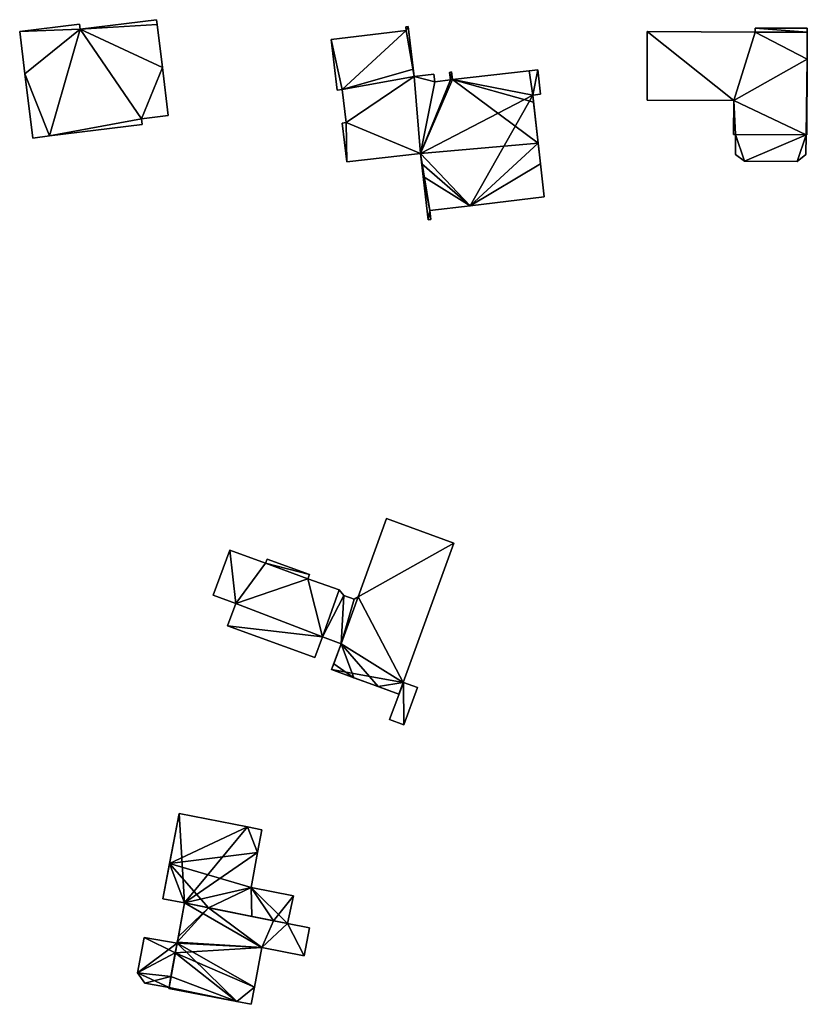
# Model space of a CAD drawing. Header units: inches. Extents: x 2560404 to 2560853, y 1205409 to 1205682.
# Tile 1 of 15: x 2560457 to 2560545, y 1205409 to 1205520. Entities that reach past the tile are written whole.
import ezdxf

# ---------------------------------------------------------------- set-up
doc = ezdxf.new("R2010")
doc.units = ezdxf.units.IN
doc.header["$MEASUREMENT"] = 0
doc.layers.add('bati3d_lod1_hmax_bat', color=10, linetype='Continuous')
doc.layers.add('bati3d_lod1_hmax_pt_bat', color=10, linetype='Continuous')

msp = doc.modelspace()

# ---------------------------------------------------------------- meshes
at = {"layer": 'bati3d_lod1_hmax_bat', "color": 22, "true_color": 0xdb4436}
mesh = msp.add_polyface(dxfattribs=at)
corners = [(2560463.35, 1205519.29, 622.13), (2560471.97, 1205520.34, 622.13), (2560472.03, 1205519.8, 622.13), (2560456.56, 1205519, 622.13), (2560463.29, 1205519.83, 622.13), (2560472.62, 1205514.97, 622.13), (2560473.28, 1205509.54, 622.13), (2560470.27, 1205509.17, 622.13), (2560457.15, 1205514.25, 622.13), (2560459.91, 1205507.24, 622.13), (2560470.35, 1205508.53, 622.13), (2560458.03, 1205507.01, 622.13), (2560472.62, 1205514.97, 630.4), (2560473.28, 1205509.54, 630.4), (2560472.03, 1205519.8, 630.4), (2560471.97, 1205520.34, 630.4), (2560463.35, 1205519.29, 630.4), (2560463.29, 1205519.83, 630.4), (2560456.56, 1205519, 630.4), (2560457.15, 1205514.25, 630.4), (2560458.03, 1205507.01, 630.4), (2560459.91, 1205507.24, 630.4), (2560470.35, 1205508.53, 630.4), (2560470.27, 1205509.17, 630.4)]
mesh.append_faces([[corners[k] for k in face] for face in [(16, 23, 12), (16, 21, 23), (19, 21, 16), (16, 12, 14), (15, 16, 14), (18, 16, 17), (23, 13, 12), (18, 19, 16), (21, 22, 23), (19, 20, 21), (7, 6, 13), (7, 13, 23), (10, 7, 23), (10, 23, 22), (9, 10, 22), (9, 22, 21), (11, 9, 21), (11, 21, 20), (8, 11, 20), (8, 20, 19), (3, 8, 19), (3, 19, 18), (4, 3, 18), (4, 18, 17), (0, 4, 17), (0, 17, 16), (1, 0, 16), (1, 16, 15), (2, 1, 15), (2, 15, 14), (5, 2, 14), (5, 14, 12), (6, 5, 12), (6, 12, 13), (9, 0, 7), (9, 8, 0), (0, 5, 7), (11, 8, 9), (9, 7, 10), (8, 3, 0), (0, 2, 5), (5, 6, 7), (3, 4, 0), (0, 1, 2)]])
mesh = msp.add_polyface(dxfattribs=at)
corners = [(2560491.61, 1205518.13, 617.84), (2560492.88, 1205512.48, 617.84), (2560492.29, 1205512.41, 617.84), (2560493.32, 1205508.76, 617.84), (2560493.39, 1205504.31, 617.84), (2560492.87, 1205508.7, 617.84), (2560501.69, 1205505.27, 617.84), (2560502.73, 1205498.83, 617.84), (2560502.56, 1205497.81, 617.84), (2560502.85, 1205497.85, 617.84), (2560500.03, 1205519.53, 617.84), (2560500.31, 1205519.56, 617.84), (2560500.08, 1205519.14, 617.84), (2560500.97, 1205513.93, 617.84), (2560515.6, 1205500.38, 617.84), (2560507.26, 1205499.38, 617.84), (2560514.32, 1205511.85, 617.84), (2560514.89, 1205514.68, 617.84), (2560515.2, 1205511.95, 617.84), (2560513.91, 1205514.58, 617.84), (2560505.28, 1205513.61, 617.84), (2560504.95, 1205514.41, 617.84), (2560505.19, 1205514.45, 617.84), (2560503.2, 1205514.2, 617.84), (2560503.31, 1205513.34, 617.84), (2560505.07, 1205513.58, 617.84), (2560492.88, 1205512.48, 624.39), (2560492.29, 1205512.41, 624.39), (2560493.32, 1205508.76, 624.39), (2560492.87, 1205508.7, 624.39), (2560493.39, 1205504.31, 624.39), (2560501.69, 1205505.27, 624.39), (2560502.56, 1205497.81, 624.39), (2560502.85, 1205497.85, 624.39), (2560502.73, 1205498.83, 624.39), (2560507.26, 1205499.38, 624.39), (2560515.6, 1205500.38, 624.39), (2560514.32, 1205511.85, 624.39), (2560515.2, 1205511.95, 624.39), (2560514.89, 1205514.68, 624.39), (2560513.91, 1205514.58, 624.39), (2560505.28, 1205513.61, 624.39), (2560505.19, 1205514.45, 624.39), (2560504.95, 1205514.41, 624.39), (2560505.07, 1205513.58, 624.39), (2560503.31, 1205513.34, 624.39), (2560503.2, 1205514.2, 624.39), (2560500.97, 1205513.93, 624.39), (2560500.31, 1205519.56, 624.39), (2560500.03, 1205519.53, 624.39), (2560500.08, 1205519.14, 624.39), (2560491.61, 1205518.13, 624.39)]
mesh.append_faces([[corners[k] for k in face] for face in [(31, 41, 44), (47, 31, 45), (31, 37, 41), (31, 35, 37), (28, 31, 47), (26, 47, 50), (45, 31, 44), (44, 41, 43), (46, 47, 45), (50, 47, 48), (41, 37, 40), (41, 42, 43), (34, 35, 31), (35, 36, 37), (37, 38, 39), (40, 37, 39), (26, 28, 47), (30, 31, 28), (32, 34, 31), (32, 33, 34), (26, 50, 51), (49, 50, 48), (29, 30, 28), (26, 51, 27), (0, 2, 27), (0, 27, 51), (12, 0, 51), (12, 51, 50), (10, 12, 50), (10, 50, 49), (11, 10, 49), (11, 49, 48), (13, 11, 48), (13, 48, 47), (23, 13, 47), (23, 47, 46), (24, 23, 46), (24, 46, 45), (25, 24, 45), (25, 45, 44), (21, 25, 44), (21, 44, 43), (22, 21, 43), (22, 43, 42), (20, 22, 42), (20, 42, 41), (19, 20, 41), (19, 41, 40), (17, 19, 40), (17, 40, 39), (18, 17, 39), (18, 39, 38), (16, 18, 38), (16, 38, 37), (14, 16, 37), (14, 37, 36), (15, 14, 36), (15, 36, 35), (7, 15, 35), (7, 35, 34), (9, 7, 34), (9, 34, 33), (8, 9, 33), (8, 33, 32), (6, 8, 32), (6, 32, 31), (4, 6, 31), (4, 31, 30), (5, 4, 30), (5, 30, 29), (3, 5, 29), (3, 29, 28), (1, 3, 28), (1, 28, 26), (2, 1, 26), (2, 26, 27), (6, 25, 20), (13, 24, 6), (16, 6, 20), (16, 15, 6), (13, 1, 12), (13, 6, 3), (6, 24, 25), (21, 20, 25), (11, 13, 12), (13, 23, 24), (21, 22, 20), (16, 20, 19), (7, 6, 15), (16, 19, 17), (16, 17, 18), (14, 15, 16), (13, 3, 1), (12, 1, 0), (10, 11, 12), (7, 9, 8), (6, 7, 8), (3, 6, 4), (3, 4, 5), (0, 1, 2)]])
mesh = msp.add_polyface(dxfattribs=at)
corners = [(2560545.1, 1205507.37, 617), (2560544.08, 1205504.36, 617), (2560538.14, 1205504.39, 617), (2560545.08, 1205505.16, 617), (2560527.19, 1205511.27, 617), (2560527.21, 1205519.01, 617), (2560536.94, 1205511.24, 617), (2560537.15, 1205505.16, 617), (2560537.16, 1205507.39, 617), (2560545.16, 1205507.37, 617), (2560545.21, 1205515.9, 617), (2560539.35, 1205519.4, 617), (2560545.23, 1205519.37, 617), (2560545.22, 1205518.93, 617), (2560539.35, 1205518.95, 617), (2560536.93, 1205507.39, 617), (2560544.08, 1205504.36, 623.41), (2560538.14, 1205504.39, 623.41), (2560545.08, 1205505.16, 623.41), (2560545.1, 1205507.37, 623.41), (2560545.16, 1205507.37, 623.41), (2560545.21, 1205515.9, 623.41), (2560545.22, 1205518.93, 623.41), (2560545.23, 1205519.37, 623.41), (2560539.35, 1205519.4, 623.41), (2560539.35, 1205518.95, 623.41), (2560527.21, 1205519.01, 623.41), (2560527.19, 1205511.27, 623.41), (2560536.94, 1205511.24, 623.41), (2560536.93, 1205507.39, 623.41), (2560537.16, 1205507.39, 623.41), (2560537.15, 1205505.16, 623.41)]
mesh.append_faces([[corners[k] for k in face] for face in [(28, 30, 19), (21, 28, 19), (30, 17, 19), (21, 25, 28), (22, 25, 21), (28, 29, 30), (21, 19, 20), (19, 16, 18), (19, 17, 16), (31, 17, 30), (23, 24, 22), (22, 24, 25), (26, 28, 25), (26, 27, 28), (7, 2, 17), (7, 17, 31), (8, 7, 31), (8, 31, 30), (15, 8, 30), (15, 30, 29), (6, 15, 29), (6, 29, 28), (4, 6, 28), (4, 28, 27), (5, 4, 27), (5, 27, 26), (14, 5, 26), (14, 26, 25), (11, 14, 25), (11, 25, 24), (12, 11, 24), (12, 24, 23), (13, 12, 23), (13, 23, 22), (10, 13, 22), (10, 22, 21), (9, 10, 21), (9, 21, 20), (0, 9, 20), (0, 20, 19), (3, 0, 19), (3, 19, 18), (1, 3, 18), (1, 18, 16), (2, 1, 16), (2, 16, 17), (8, 6, 0), (10, 6, 14), (0, 6, 10), (8, 0, 2), (10, 14, 13), (15, 6, 8), (5, 14, 6), (13, 14, 11), (11, 12, 13), (9, 0, 10), (2, 7, 8), (4, 5, 6), (0, 3, 1), (0, 1, 2)]])
mesh = msp.add_polyface(dxfattribs=at)
corners = [(2560480.9, 1205454.58, 614.75), (2560478.36, 1205455.51, 614.75), (2560480.21, 1205460.58, 614.75), (2560490.64, 1205450.82, 614.75), (2560479.97, 1205452.05, 614.75), (2560505.45, 1205461.36, 614.75), (2560494.66, 1205455.31, 614.75), (2560497.87, 1205464.13, 614.75), (2560489.78, 1205448.47, 614.75), (2560499.73, 1205445.67, 614.75), (2560499.24, 1205444.35, 614.75), (2560491.68, 1205447.12, 614.75), (2560484.24, 1205459.11, 614.75), (2560484.41, 1205459.58, 614.75), (2560489.17, 1205457.83, 614.75), (2560492.75, 1205450.04, 614.75), (2560493.05, 1205455.48, 614.75), (2560489, 1205457.36, 614.75), (2560492.51, 1205456.1, 614.75), (2560494.21, 1205455.05, 614.75), (2560480.21, 1205460.58, 622.88), (2560484.24, 1205459.11, 622.88), (2560478.36, 1205455.51, 622.88), (2560480.9, 1205454.58, 622.88), (2560479.97, 1205452.05, 622.88), (2560489.78, 1205448.47, 622.88), (2560490.64, 1205450.82, 622.88), (2560492.75, 1205450.04, 622.88), (2560491.68, 1205447.12, 622.88), (2560499.24, 1205444.35, 622.88), (2560499.73, 1205445.67, 622.88), (2560505.45, 1205461.36, 622.88), (2560497.87, 1205464.13, 622.88), (2560494.66, 1205455.31, 622.88), (2560494.21, 1205455.05, 622.88), (2560493.05, 1205455.48, 622.88), (2560492.51, 1205456.1, 622.88), (2560489, 1205457.36, 622.88), (2560489.17, 1205457.83, 622.88), (2560484.41, 1205459.58, 622.88)]
mesh.append_faces([[corners[k] for k in face] for face in [(26, 37, 23), (23, 37, 21), (27, 30, 33), (27, 33, 34), (27, 34, 35), (27, 35, 26), (35, 36, 26), (28, 30, 27), (26, 36, 37), (37, 38, 21), (24, 25, 26), (24, 26, 23), (38, 39, 21), (23, 21, 20), (23, 20, 22), (29, 30, 28), (30, 31, 33), (33, 31, 32), (13, 12, 21), (13, 21, 39), (14, 13, 39), (14, 39, 38), (17, 14, 38), (17, 38, 37), (18, 17, 37), (18, 37, 36), (16, 18, 36), (16, 36, 35), (19, 16, 35), (19, 35, 34), (6, 19, 34), (6, 34, 33), (7, 6, 33), (7, 33, 32), (5, 7, 32), (5, 32, 31), (9, 5, 31), (9, 31, 30), (10, 9, 30), (10, 30, 29), (11, 10, 29), (11, 29, 28), (15, 11, 28), (15, 28, 27), (3, 15, 27), (3, 27, 26), (8, 3, 26), (8, 26, 25), (4, 8, 25), (4, 25, 24), (0, 4, 24), (0, 24, 23), (1, 0, 23), (1, 23, 22), (2, 1, 22), (2, 22, 20), (12, 2, 20), (12, 20, 21), (9, 15, 6), (0, 12, 17), (3, 0, 17), (15, 19, 6), (16, 19, 15), (18, 16, 3), (18, 3, 17), (17, 12, 14), (16, 15, 3), (11, 15, 9), (5, 9, 6), (0, 2, 12), (12, 13, 14), (9, 10, 11), (8, 4, 3), (5, 6, 7), (3, 4, 0), (0, 1, 2)]])
mesh = msp.add_polyface(dxfattribs=at)
corners = [(2560499.77, 1205445.66, 615), (2560499.81, 1205440.91, 615), (2560498.2, 1205441.48, 615), (2560501.35, 1205445.09, 615), (2560498.2, 1205441.48, 620.65), (2560499.77, 1205445.66, 620.65), (2560499.81, 1205440.91, 620.65), (2560501.35, 1205445.09, 620.65)]
mesh.append_faces([[corners[k] for k in face] for face in [(5, 4, 6), (5, 6, 7), (3, 0, 5), (3, 5, 7), (1, 3, 7), (1, 7, 6), (2, 1, 6), (2, 6, 4), (0, 2, 4), (0, 4, 5), (0, 3, 1), (0, 1, 2)]])
mesh = msp.add_polyface(dxfattribs=at)
corners = [(2560486.72, 1205418.5, 616.11), (2560482.61, 1205422.57, 616.11), (2560487.37, 1205421.64, 616.11), (2560483.34, 1205426.51, 616.11), (2560482.2, 1205429.42, 616.11), (2560483.81, 1205429.08, 616.11), (2560475.1, 1205420.83, 616.11), (2560474.51, 1205430.9, 616.11), (2560472.66, 1205421.29, 616.11), (2560482.61, 1205422.57, 625.16), (2560487.37, 1205421.64, 625.16), (2560483.34, 1205426.51, 625.16), (2560483.81, 1205429.08, 625.16), (2560482.2, 1205429.42, 625.16), (2560474.51, 1205430.9, 625.16), (2560472.66, 1205421.29, 625.16), (2560475.1, 1205420.83, 625.16), (2560486.72, 1205418.5, 625.16)]
mesh.append_faces([[corners[k] for k in face] for face in [(11, 13, 16), (16, 9, 11), (13, 14, 16), (14, 15, 16), (9, 16, 17), (12, 13, 11), (9, 17, 10), (0, 2, 10), (0, 10, 17), (6, 0, 17), (6, 17, 16), (8, 6, 16), (8, 16, 15), (7, 8, 15), (7, 15, 14), (4, 7, 14), (4, 14, 13), (5, 4, 13), (5, 13, 12), (3, 5, 12), (3, 12, 11), (1, 3, 11), (1, 11, 9), (2, 1, 9), (2, 9, 10), (6, 4, 3), (1, 0, 6), (8, 7, 6), (6, 7, 4), (3, 1, 6), (3, 4, 5), (0, 1, 2)]])
mesh = msp.add_polyface(dxfattribs=at)
corners = [(2560489.18, 1205418.01, 616.11), (2560488.58, 1205414.87, 616.11), (2560486.72, 1205418.5, 616.11), (2560475.1, 1205420.83, 616.11), (2560483.81, 1205415.81, 616.11), (2560482.98, 1205411.35, 616.11), (2560482.61, 1205409.41, 616.11), (2560481.01, 1205409.71, 616.11), (2560469.83, 1205412.97, 616.11), (2560470.56, 1205416.95, 616.11), (2560474.27, 1205416.28, 616.11), (2560473.34, 1205411.18, 616.11), (2560473.37, 1205411.31, 616.11), (2560470.64, 1205411.8, 616.11), (2560483.81, 1205415.81, 625.15), (2560482.98, 1205411.35, 625.15), (2560488.58, 1205414.87, 625.15), (2560489.18, 1205418.01, 625.15), (2560486.72, 1205418.5, 625.15), (2560475.1, 1205420.83, 625.15), (2560474.27, 1205416.28, 625.15), (2560470.56, 1205416.95, 625.15), (2560469.83, 1205412.97, 625.15), (2560470.64, 1205411.8, 625.15), (2560473.37, 1205411.31, 625.15), (2560473.34, 1205411.18, 625.15), (2560481.01, 1205409.71, 625.15), (2560482.61, 1205409.41, 625.15)]
mesh.append_faces([[corners[k] for k in face] for face in [(22, 24, 20), (24, 26, 20), (26, 15, 20), (20, 14, 19), (19, 14, 18), (21, 22, 20), (20, 15, 14), (18, 14, 16), (22, 23, 24), (17, 18, 16), (25, 26, 24), (15, 26, 27), (6, 5, 15), (6, 15, 27), (7, 6, 27), (7, 27, 26), (11, 7, 26), (11, 26, 25), (12, 11, 25), (12, 25, 24), (13, 12, 24), (13, 24, 23), (8, 13, 23), (8, 23, 22), (9, 8, 22), (9, 22, 21), (10, 9, 21), (10, 21, 20), (3, 10, 20), (3, 20, 19), (2, 3, 19), (2, 19, 18), (0, 2, 18), (0, 18, 17), (1, 0, 17), (1, 17, 16), (4, 1, 16), (4, 16, 14), (5, 4, 14), (5, 14, 15), (12, 10, 7), (8, 10, 12), (10, 5, 7), (13, 8, 12), (11, 12, 7), (2, 1, 4), (4, 5, 10), (3, 4, 10), (8, 9, 10), (5, 6, 7), (3, 2, 4), (0, 1, 2)]])
at = {"layer": 'bati3d_lod1_hmax_pt_bat', "color": 22, "true_color": 0xdb4436}
mesh = msp.add_polyface(dxfattribs=at)
corners = [(2560463.35, 1205519.29, 622.13), (2560471.97, 1205520.34, 622.13), (2560472.03, 1205519.8, 622.13), (2560456.56, 1205519, 622.13), (2560463.29, 1205519.83, 622.13), (2560472.62, 1205514.97, 622.13), (2560473.28, 1205509.54, 622.13), (2560470.27, 1205509.17, 622.13), (2560457.15, 1205514.25, 622.13), (2560459.91, 1205507.24, 622.13), (2560470.35, 1205508.53, 622.13), (2560458.03, 1205507.01, 622.13), (2560472.62, 1205514.97, 630.4), (2560473.28, 1205509.54, 630.4), (2560472.03, 1205519.8, 630.4), (2560471.97, 1205520.34, 630.4), (2560463.35, 1205519.29, 630.4), (2560463.29, 1205519.83, 630.4), (2560456.56, 1205519, 630.4), (2560457.15, 1205514.25, 630.4), (2560458.03, 1205507.01, 630.4), (2560459.91, 1205507.24, 630.4), (2560470.35, 1205508.53, 630.4), (2560470.27, 1205509.17, 630.4)]
mesh.append_faces([[corners[k] for k in face] for face in [(16, 23, 12), (16, 21, 23), (19, 21, 16), (16, 12, 14), (15, 16, 14), (18, 16, 17), (23, 13, 12), (18, 19, 16), (21, 22, 23), (19, 20, 21), (7, 6, 13), (7, 13, 23), (10, 7, 23), (10, 23, 22), (9, 10, 22), (9, 22, 21), (11, 9, 21), (11, 21, 20), (8, 11, 20), (8, 20, 19), (3, 8, 19), (3, 19, 18), (4, 3, 18), (4, 18, 17), (0, 4, 17), (0, 17, 16), (1, 0, 16), (1, 16, 15), (2, 1, 15), (2, 15, 14), (5, 2, 14), (5, 14, 12), (6, 5, 12), (6, 12, 13), (9, 0, 7), (9, 8, 0), (0, 5, 7), (11, 8, 9), (9, 7, 10), (8, 3, 0), (0, 2, 5), (5, 6, 7), (3, 4, 0), (0, 1, 2)]])
mesh = msp.add_polyface(dxfattribs=at)
corners = [(2560491.61, 1205518.13, 617.84), (2560492.88, 1205512.48, 617.84), (2560492.29, 1205512.41, 617.84), (2560493.32, 1205508.76, 617.84), (2560493.39, 1205504.31, 617.84), (2560492.87, 1205508.7, 617.84), (2560501.99, 1205502.68, 617.84), (2560502.73, 1205498.83, 617.84), (2560502.56, 1205497.81, 617.84), (2560502.85, 1205497.85, 617.84), (2560500.03, 1205519.53, 617.84), (2560500.31, 1205519.56, 617.84), (2560500.08, 1205519.14, 617.84), (2560500.97, 1205513.93, 617.84), (2560501.83, 1205504.11, 617.84), (2560507.26, 1205499.38, 617.84), (2560501.69, 1205505.27, 617.84), (2560515.19, 1205504.11, 617.84), (2560515.6, 1205500.38, 617.84), (2560514.32, 1205511.85, 617.84), (2560514.89, 1205514.68, 617.84), (2560515.2, 1205511.95, 617.84), (2560513.91, 1205514.58, 617.84), (2560514.93, 1205506.44, 617.84), (2560505.28, 1205513.61, 617.84), (2560504.95, 1205514.41, 617.84), (2560505.19, 1205514.45, 617.84), (2560514.41, 1205511.05, 617.84), (2560503.2, 1205514.2, 617.84), (2560503.31, 1205513.34, 617.84), (2560500.87, 1205514.78, 617.84), (2560505.07, 1205513.58, 617.84), (2560492.88, 1205512.48, 625.17), (2560492.29, 1205512.41, 625.17), (2560493.32, 1205508.76, 625.17), (2560492.87, 1205508.7, 625.17), (2560493.39, 1205504.31, 625.17), (2560501.69, 1205505.27, 625.17), (2560501.83, 1205504.11, 625.17), (2560501.99, 1205502.68, 625.17), (2560502.56, 1205497.81, 625.17), (2560502.85, 1205497.85, 625.17), (2560502.73, 1205498.83, 625.17), (2560507.26, 1205499.38, 625.17), (2560515.6, 1205500.38, 625.17), (2560515.19, 1205504.11, 625.17), (2560514.93, 1205506.44, 625.17), (2560514.41, 1205511.05, 625.17), (2560514.32, 1205511.85, 625.17), (2560515.2, 1205511.95, 625.17), (2560514.89, 1205514.68, 625.17), (2560513.91, 1205514.58, 625.17), (2560505.28, 1205513.61, 625.17), (2560505.19, 1205514.45, 625.17), (2560504.95, 1205514.41, 625.17), (2560505.07, 1205513.58, 625.17), (2560503.31, 1205513.34, 625.17), (2560503.2, 1205514.2, 625.17), (2560500.97, 1205513.93, 625.17), (2560500.87, 1205514.78, 625.17), (2560500.31, 1205519.56, 625.17), (2560500.03, 1205519.53, 625.17), (2560500.08, 1205519.14, 625.17), (2560491.61, 1205518.13, 625.17)]
mesh.append_faces([[corners[k] for k in face] for face in [(37, 52, 55), (58, 37, 56), (37, 46, 52), (37, 43, 46), (34, 37, 58), (32, 59, 62), (56, 37, 55), (55, 52, 54), (32, 58, 59), (52, 47, 48), (57, 58, 56), (62, 59, 60), (52, 46, 47), (46, 43, 45), (52, 48, 51), (52, 53, 54), (43, 39, 42), (36, 37, 34), (38, 43, 37), (43, 44, 45), (48, 49, 50), (51, 48, 50), (32, 34, 58), (38, 39, 43), (42, 39, 40), (42, 40, 41), (32, 62, 63), (61, 62, 60), (35, 36, 34), (32, 63, 33), (0, 2, 33), (0, 33, 63), (12, 0, 63), (12, 63, 62), (10, 12, 62), (10, 62, 61), (11, 10, 61), (11, 61, 60), (30, 11, 60), (30, 60, 59), (13, 30, 59), (13, 59, 58), (28, 13, 58), (28, 58, 57), (29, 28, 57), (29, 57, 56), (31, 29, 56), (31, 56, 55), (25, 31, 55), (25, 55, 54), (26, 25, 54), (26, 54, 53), (24, 26, 53), (24, 53, 52), (22, 24, 52), (22, 52, 51), (20, 22, 51), (20, 51, 50), (21, 20, 50), (21, 50, 49), (19, 21, 49), (19, 49, 48), (27, 19, 48), (27, 48, 47), (23, 27, 47), (23, 47, 46), (17, 23, 46), (17, 46, 45), (18, 17, 45), (18, 45, 44), (15, 18, 44), (15, 44, 43), (7, 15, 43), (7, 43, 42), (9, 7, 42), (9, 42, 41), (8, 9, 41), (8, 41, 40), (6, 8, 40), (6, 40, 39), (14, 6, 39), (14, 39, 38), (16, 14, 38), (16, 38, 37), (4, 16, 37), (4, 37, 36), (5, 4, 36), (5, 36, 35), (3, 5, 35), (3, 35, 34), (1, 3, 34), (1, 34, 32), (2, 1, 32), (2, 32, 33), (24, 16, 31), (13, 29, 16), (24, 23, 16), (23, 15, 16), (13, 16, 3), (30, 1, 12), (30, 13, 1), (16, 29, 31), (25, 24, 31), (11, 30, 12), (13, 28, 29), (27, 24, 19), (27, 23, 24), (25, 26, 24), (19, 24, 22), (17, 15, 23), (7, 6, 15), (19, 22, 20), (19, 20, 21), (15, 17, 18), (16, 15, 14), (3, 16, 4), (14, 15, 6), (13, 3, 1), (12, 1, 0), (10, 11, 12), (7, 9, 8), (6, 7, 8), (3, 4, 5), (0, 1, 2)]])
mesh = msp.add_polyface(dxfattribs=at)
corners = [(2560539.35, 1205519.4, 617), (2560545.23, 1205519.37, 617), (2560545.22, 1205518.93, 617), (2560527.21, 1205519.01, 617), (2560539.35, 1205518.95, 617), (2560536.94, 1205511.24, 617), (2560527.19, 1205511.27, 617), (2560545.21, 1205515.9, 617), (2560545.16, 1205507.37, 617), (2560545.1, 1205507.37, 617), (2560537.13, 1205507.39, 617), (2560537.16, 1205507.39, 617), (2560536.93, 1205507.39, 617), (2560545.21, 1205515.9, 623.42), (2560545.16, 1205507.37, 623.42), (2560545.22, 1205518.93, 623.42), (2560545.23, 1205519.37, 623.42), (2560539.35, 1205519.4, 623.42), (2560539.35, 1205518.95, 623.42), (2560527.21, 1205519.01, 623.42), (2560527.19, 1205511.27, 623.42), (2560536.94, 1205511.24, 623.42), (2560536.93, 1205507.39, 623.42), (2560537.13, 1205507.39, 623.42), (2560537.16, 1205507.39, 623.42), (2560545.1, 1205507.37, 623.42)]
mesh.append_faces([[corners[k] for k in face] for face in [(13, 18, 21), (13, 21, 25), (17, 18, 15), (18, 19, 21), (21, 19, 20), (18, 13, 15), (21, 22, 23), (16, 17, 15), (21, 23, 24), (21, 24, 25), (13, 25, 14), (9, 8, 14), (9, 14, 25), (11, 9, 25), (11, 25, 24), (10, 11, 24), (10, 24, 23), (12, 10, 23), (12, 23, 22), (5, 12, 22), (5, 22, 21), (6, 5, 21), (6, 21, 20), (3, 6, 20), (3, 20, 19), (4, 3, 19), (4, 19, 18), (0, 4, 18), (0, 18, 17), (1, 0, 17), (1, 17, 16), (2, 1, 16), (2, 16, 15), (7, 2, 15), (7, 15, 13), (8, 7, 13), (8, 13, 14), (5, 7, 9), (5, 4, 7), (12, 5, 10), (5, 9, 11), (10, 5, 11), (7, 4, 2), (7, 8, 9), (3, 5, 6), (4, 0, 2), (3, 4, 5), (0, 1, 2)]])
mesh = msp.add_polyface(dxfattribs=at)
corners = [(2560545.08, 1205505.16, 617), (2560544.08, 1205504.36, 617), (2560545.1, 1205507.37, 617), (2560538.14, 1205504.39, 617), (2560537.16, 1205507.39, 617), (2560537.15, 1205505.16, 617), (2560544.08, 1205504.36, 620.76), (2560538.14, 1205504.39, 620.76), (2560545.08, 1205505.16, 620.76), (2560545.1, 1205507.37, 620.76), (2560537.16, 1205507.39, 620.76), (2560537.15, 1205505.16, 620.76)]
mesh.append_faces([[corners[k] for k in face] for face in [(9, 7, 6), (9, 6, 8), (10, 7, 9), (11, 7, 10), (5, 3, 7), (5, 7, 11), (4, 5, 11), (4, 11, 10), (2, 4, 10), (2, 10, 9), (0, 2, 9), (0, 9, 8), (1, 0, 8), (1, 8, 6), (3, 1, 6), (3, 6, 7), (3, 5, 4), (2, 3, 4), (1, 3, 2), (0, 1, 2)]])
mesh = msp.add_polyface(dxfattribs=at)
corners = [(2560480.9, 1205454.58, 614.75), (2560478.36, 1205455.51, 614.75), (2560480.21, 1205460.58, 614.75), (2560490.64, 1205450.82, 614.75), (2560479.97, 1205452.05, 614.75), (2560505.45, 1205461.36, 614.75), (2560494.66, 1205455.31, 614.75), (2560497.87, 1205464.13, 614.75), (2560489.78, 1205448.47, 614.75), (2560491.68, 1205447.12, 614.75), (2560491.92, 1205447.77, 614.75), (2560494.19, 1205446.2, 614.75), (2560484.24, 1205459.11, 614.75), (2560484.41, 1205459.58, 614.75), (2560489.17, 1205457.83, 614.75), (2560499.73, 1205445.67, 614.75), (2560496.92, 1205445.2, 614.75), (2560492.75, 1205450.04, 614.75), (2560499.24, 1205444.35, 614.75), (2560489, 1205457.36, 614.75), (2560492.51, 1205456.1, 614.75), (2560493.05, 1205455.48, 614.75), (2560494.21, 1205455.05, 614.75), (2560480.21, 1205460.58, 622.88), (2560484.24, 1205459.11, 622.88), (2560478.36, 1205455.51, 622.88), (2560480.9, 1205454.58, 622.88), (2560479.97, 1205452.05, 622.88), (2560489.78, 1205448.47, 622.88), (2560490.64, 1205450.82, 622.88), (2560492.75, 1205450.04, 622.88), (2560491.92, 1205447.77, 622.88), (2560491.68, 1205447.12, 622.88), (2560494.19, 1205446.2, 622.88), (2560496.92, 1205445.2, 622.88), (2560499.24, 1205444.35, 622.88), (2560499.73, 1205445.67, 622.88), (2560505.45, 1205461.36, 622.88), (2560497.87, 1205464.13, 622.88), (2560494.66, 1205455.31, 622.88), (2560494.21, 1205455.05, 622.88), (2560493.05, 1205455.48, 622.88), (2560492.51, 1205456.1, 622.88), (2560489, 1205457.36, 622.88), (2560489.17, 1205457.83, 622.88), (2560484.41, 1205459.58, 622.88)]
mesh.append_faces([[corners[k] for k in face] for face in [(29, 43, 26), (26, 43, 24), (34, 36, 30), (30, 36, 39), (33, 30, 31), (30, 41, 29), (30, 39, 40), (30, 40, 41), (41, 42, 29), (27, 28, 29), (29, 42, 43), (43, 44, 24), (32, 33, 31), (27, 29, 26), (34, 30, 33), (44, 45, 24), (26, 24, 23), (26, 23, 25), (35, 36, 34), (36, 37, 39), (39, 37, 38), (13, 12, 24), (13, 24, 45), (14, 13, 45), (14, 45, 44), (19, 14, 44), (19, 44, 43), (20, 19, 43), (20, 43, 42), (21, 20, 42), (21, 42, 41), (22, 21, 41), (22, 41, 40), (6, 22, 40), (6, 40, 39), (7, 6, 39), (7, 39, 38), (5, 7, 38), (5, 38, 37), (15, 5, 37), (15, 37, 36), (18, 15, 36), (18, 36, 35), (16, 18, 35), (16, 35, 34), (11, 16, 34), (11, 34, 33), (9, 11, 33), (9, 33, 32), (10, 9, 32), (10, 32, 31), (17, 10, 31), (17, 31, 30), (3, 17, 30), (3, 30, 29), (8, 3, 29), (8, 29, 28), (4, 8, 28), (4, 28, 27), (0, 4, 27), (0, 27, 26), (1, 0, 26), (1, 26, 25), (2, 1, 25), (2, 25, 23), (12, 2, 23), (12, 23, 24), (15, 16, 17), (15, 17, 6), (0, 12, 19), (3, 0, 19), (17, 22, 6), (21, 22, 17), (20, 21, 3), (10, 17, 11), (21, 17, 3), (20, 3, 19), (19, 12, 14), (15, 18, 16), (16, 11, 17), (5, 15, 6), (0, 2, 12), (12, 13, 14), (9, 10, 11), (8, 4, 3), (5, 6, 7), (3, 4, 0), (0, 1, 2)]])
mesh = msp.add_polyface(dxfattribs=at)
corners = [(2560499.77, 1205445.66, 615), (2560499.81, 1205440.91, 615), (2560498.2, 1205441.48, 615), (2560501.35, 1205445.09, 615), (2560498.2, 1205441.48, 620.65), (2560499.77, 1205445.66, 620.65), (2560499.81, 1205440.91, 620.65), (2560501.35, 1205445.09, 620.65)]
mesh.append_faces([[corners[k] for k in face] for face in [(5, 4, 6), (5, 6, 7), (3, 0, 5), (3, 5, 7), (1, 3, 7), (1, 7, 6), (2, 1, 6), (2, 6, 4), (0, 2, 4), (0, 4, 5), (0, 3, 1), (0, 1, 2)]])
mesh = msp.add_polyface(dxfattribs=at)
corners = [(2560487.37, 1205421.64, 616.11), (2560486.72, 1205418.5, 616.11), (2560485.13, 1205418.82, 616.11), (2560483.34, 1205426.51, 616.11), (2560482.2, 1205429.42, 616.11), (2560483.81, 1205429.08, 616.11), (2560482.61, 1205422.57, 616.11), (2560473.43, 1205425.28, 616.11), (2560474.51, 1205430.9, 616.11), (2560475.1, 1205420.83, 616.11), (2560472.66, 1205421.29, 616.11), (2560482.7, 1205419.31, 616.11), (2560477.8, 1205420.29, 616.11), (2560482.61, 1205422.57, 625.16), (2560487.37, 1205421.64, 625.16), (2560483.34, 1205426.51, 625.16), (2560483.81, 1205429.08, 625.16), (2560482.2, 1205429.42, 625.16), (2560474.51, 1205430.9, 625.16), (2560473.43, 1205425.28, 625.16), (2560472.66, 1205421.29, 625.16), (2560475.1, 1205420.83, 625.16), (2560477.8, 1205420.29, 625.16), (2560482.7, 1205419.31, 625.16), (2560485.13, 1205418.82, 625.16), (2560486.72, 1205418.5, 625.16)]
mesh.append_faces([[corners[k] for k in face] for face in [(13, 19, 22), (15, 17, 19), (21, 22, 19), (13, 22, 23), (13, 23, 24), (13, 24, 14), (15, 19, 13), (17, 18, 19), (19, 20, 21), (16, 17, 15), (24, 25, 14), (1, 0, 14), (1, 14, 25), (2, 1, 25), (2, 25, 24), (11, 2, 24), (11, 24, 23), (12, 11, 23), (12, 23, 22), (9, 12, 22), (9, 22, 21), (10, 9, 21), (10, 21, 20), (7, 10, 20), (7, 20, 19), (8, 7, 19), (8, 19, 18), (4, 8, 18), (4, 18, 17), (5, 4, 17), (5, 17, 16), (3, 5, 16), (3, 16, 15), (6, 3, 15), (6, 15, 13), (0, 6, 13), (0, 13, 14), (6, 12, 7), (3, 7, 4), (12, 9, 7), (11, 12, 6), (11, 6, 2), (9, 10, 7), (4, 7, 8), (2, 6, 0), (3, 6, 7), (3, 4, 5), (0, 1, 2)]])
mesh = msp.add_polyface(dxfattribs=at)
corners = [(2560486.72, 1205418.5, 616.11), (2560489.18, 1205418.01, 616.11), (2560488.58, 1205414.87, 616.11), (2560475.1, 1205420.83, 616.11), (2560477.8, 1205420.29, 616.11), (2560474.42, 1205417.06, 616.11), (2560482.98, 1205411.35, 616.11), (2560482.61, 1205409.41, 616.11), (2560481.01, 1205409.71, 616.11), (2560485.13, 1205418.82, 616.11), (2560483.81, 1205415.81, 616.11), (2560473.37, 1205411.31, 616.11), (2560473.59, 1205412.55, 616.11), (2560474.08, 1205415.2, 616.11), (2560473.34, 1205411.18, 616.11), (2560473.35, 1205411.24, 616.11), (2560474.3, 1205416.4, 616.11), (2560474.27, 1205416.28, 616.11), (2560483.81, 1205415.81, 625.16), (2560482.98, 1205411.35, 625.16), (2560488.58, 1205414.87, 625.16), (2560489.18, 1205418.01, 625.16), (2560486.72, 1205418.5, 625.16), (2560485.13, 1205418.82, 625.16), (2560477.8, 1205420.29, 625.16), (2560475.1, 1205420.83, 625.16), (2560474.42, 1205417.06, 625.16), (2560474.3, 1205416.4, 625.16), (2560474.27, 1205416.28, 625.16), (2560474.08, 1205415.2, 625.16), (2560473.59, 1205412.55, 625.16), (2560473.37, 1205411.31, 625.16), (2560473.35, 1205411.24, 625.16), (2560473.34, 1205411.18, 625.16), (2560481.01, 1205409.71, 625.16), (2560482.61, 1205409.41, 625.16)]
mesh.append_faces([[corners[k] for k in face] for face in [(24, 27, 18), (34, 19, 29), (28, 29, 18), (27, 28, 18), (26, 27, 24), (23, 18, 22), (24, 18, 23), (30, 34, 29), (25, 26, 24), (31, 34, 30), (29, 19, 18), (22, 18, 20), (32, 34, 31), (21, 22, 20), (33, 34, 32), (19, 34, 35), (7, 6, 19), (7, 19, 35), (8, 7, 35), (8, 35, 34), (14, 8, 34), (14, 34, 33), (15, 14, 33), (15, 33, 32), (11, 15, 32), (11, 32, 31), (12, 11, 31), (12, 31, 30), (13, 12, 30), (13, 30, 29), (17, 13, 29), (17, 29, 28), (16, 17, 28), (16, 28, 27), (5, 16, 27), (5, 27, 26), (3, 5, 26), (3, 26, 25), (4, 3, 25), (4, 25, 24), (9, 4, 24), (9, 24, 23), (0, 9, 23), (0, 23, 22), (1, 0, 22), (1, 22, 21), (2, 1, 21), (2, 21, 20), (10, 2, 20), (10, 20, 18), (6, 10, 18), (6, 18, 19), (16, 4, 10), (13, 6, 8), (17, 10, 13), (16, 10, 17), (5, 4, 16), (15, 11, 8), (12, 13, 8), (9, 0, 10), (14, 15, 8), (0, 2, 10), (10, 6, 13), (11, 12, 8), (9, 10, 4), (6, 7, 8), (3, 4, 5), (0, 1, 2)]])
mesh = msp.add_polyface(dxfattribs=at)
corners = [(2560474.08, 1205415.2, 616.11), (2560469.83, 1205412.97, 616.11), (2560470.56, 1205416.95, 616.11), (2560474.27, 1205416.28, 616.11), (2560473.59, 1205412.55, 616.11), (2560470.64, 1205411.8, 616.11), (2560473.37, 1205411.31, 616.11), (2560469.83, 1205412.97, 622.95), (2560470.56, 1205416.95, 622.95), (2560470.64, 1205411.8, 622.95), (2560473.37, 1205411.31, 622.95), (2560473.59, 1205412.55, 622.95), (2560474.08, 1205415.2, 622.95), (2560474.27, 1205416.28, 622.95)]
mesh.append_faces([[corners[k] for k in face] for face in [(12, 8, 7), (9, 11, 7), (11, 12, 7), (13, 8, 12), (10, 11, 9), (3, 2, 8), (3, 8, 13), (0, 3, 13), (0, 13, 12), (4, 0, 12), (4, 12, 11), (6, 4, 11), (6, 11, 10), (5, 6, 10), (5, 10, 9), (1, 5, 9), (1, 9, 7), (2, 1, 7), (2, 7, 8), (0, 4, 1), (4, 6, 5), (4, 5, 1), (2, 3, 0), (0, 1, 2)]])

doc.saveas('drawing.dxf')
